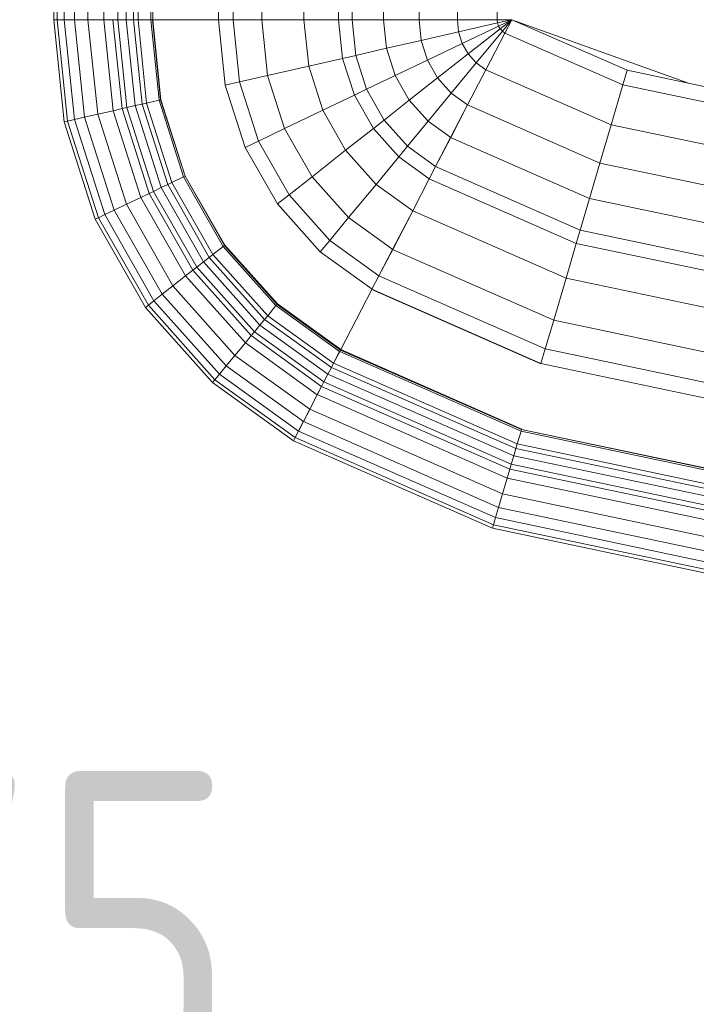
# Model space of a CAD drawing. Header units: millimetres. Extents: x -121 to 18014, y 1231 to 43166.
# Tile 11 of 49: x 7779 to 8046, y 41957 to 42347. Entities that reach past the tile are written whole.
import ezdxf

# ---------------------------------------------------------------- set-up
doc = ezdxf.new("R2010")
doc.units = ezdxf.units.MM
for name, color, linetype, lineweight in [('A-____-____-DIMS', 211, 'Continuous', 9), ('A-____-____-DIMS-50', 211, 'Continuous', 9), ('M-EQPM-____-OTLN', 50, 'Continuous', 20)]:
    doc.layers.add(name, color=color, linetype=linetype, lineweight=lineweight)
doc.styles.add('GOST Common_1', font='GOST_Common.ttf', dxfattribs={"width": 0.9, "height": 125})
doc.dimstyles.new('ADSK_Основной_2_5_мм', dxfattribs={"dimscale": 304.8, "dimtxt": 0.412449, "dimasz": 0.328084, "dimexe": 0.246063, "dimexo": 0.000807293, "dimgap": 0.049213, "dimtad": 1, "dimdec": 0, "dimlfac": 304.8, "dimdsep": 46, "dimtxsty": 'GOST Common_1', "dimblk1": 'OBLIQUE', "dimblk2": 'OBLIQUE', "dimsah": 1, "dimcen": 0.09, "dimdle": 0.246063, "dimazin": 2, "dimtfac": 1, "dimtdec": 4, "dimtix": 1, "dimtmove": 0, "dimatfit": 3, "dimfxl": 1, "dimtvp": 1, "dimtolj": 1, "dimtzin": 0, "dimlwd": 20, "dimlwe": 20, "dimarcsym": 2})

# ---------------------------------------------------------------- blocks, each defined once
blk = doc.blocks.new('Прямая форма - 83 new-608916-В_Этаж 02_Канализация')
at = {"layer": 'M-EQPM-____-OTLN', "color": 253}
for p, q in [((-299.99, -183.27), (-299.99, -229.09)), ((-298.6, -183.27), (-298.6, -229.09)), ((-295.82, -183.27), (-295.82, -229.09)), ((-291.73, -183.27), (-291.73, -229.09)), ((-286.45, -183.27), (-286.45, -229.09)), ((-280.15, -183.27), (-280.15, -229.09)), ((-274.68, -183.27), (-274.68, -229.09)), ((-271.3, -183.27), (-271.3, -229.09)), ((-268.48, -183.27), (-268.48, -229.09)), ((-266.64, -183.27), (-266.64, -229.09)), ((-261.6, -183.27), (-261.6, -229.09)), ((-260.84, -183.27), (-260.84, -229.09)), ((-234.78, -183.27), (-234.78, -229.09)), ((-229.01, -183.27), (-229.01, -229.09)), ((-217.65, -183.27), (-217.65, -229.09)), ((-201.03, -183.27), (-201.03, -229.09)), ((-187.3, -183.27), (-187.3, -229.09)), ((-182.02, -183.27), (-182.02, -229.09)), ((-169.53, -183.27), (-169.53, -229.09)), ((-155.5, -183.27), (-155.5, -229.09)), ((-140.36, -183.27), (-140.36, -229.09)), ((-124.56, -183.27), (-124.56, -229.09)), ((-298.6, -229.09), (-299.99, -229.09)), ((-299.99, -229.09), (-295.83, -269.46)), ((-299.99, -229.09), (-298.6, -229.09)), ((-299.99, -229.09), (-295.83, -269.46)), ((-295.82, -229.09), (-298.6, -229.09)), ((-298.6, -229.09), (-294.47, -269.15)), ((-298.6, -229.09), (-295.82, -229.09)), ((-298.6, -229.09), (-294.47, -269.15)), ((-291.73, -229.09), (-295.82, -229.09)), ((-295.82, -229.09), (-291.75, -268.53)), ((-295.82, -229.09), (-291.73, -229.09)), ((-295.82, -229.09), (-291.75, -268.53)), ((-286.45, -229.09), (-291.73, -229.09)), ((-291.73, -229.09), (-287.76, -267.61)), ((-291.73, -229.09), (-286.45, -229.09)), ((-291.73, -229.09), (-287.76, -267.61)), ((-280.15, -229.09), (-286.45, -229.09)), ((-286.45, -229.09), (-282.6, -266.44)), ((-286.45, -229.09), (-280.15, -229.09)), ((-286.45, -229.09), (-282.6, -266.44)), ((-276.59, -229.09), (-280.15, -229.09)), ((-280.15, -229.09), (-276.45, -265.04)), ((-280.15, -229.09), (-276.59, -229.09)), ((-280.15, -229.09), (-276.45, -265.04)), ((-274.68, -229.09), (-276.59, -229.09)), ((-276.59, -229.09), (-272.96, -264.24)), ((-276.59, -229.09), (-274.68, -229.09)), ((-276.59, -229.09), (-272.96, -264.24)), ((-271.3, -229.09), (-274.68, -229.09)), ((-274.68, -229.09), (-271.1, -263.82)), ((-274.68, -229.09), (-271.3, -229.09)), ((-274.68, -229.09), (-271.1, -263.82)), ((-268.48, -229.09), (-271.3, -229.09)), ((-271.3, -229.09), (-267.8, -263.06)), ((-271.3, -229.09), (-268.48, -229.09)), ((-271.3, -229.09), (-267.8, -263.06)), ((-266.64, -229.09), (-268.48, -229.09)), ((-268.48, -229.09), (-265.04, -262.43)), ((-268.48, -229.09), (-266.64, -229.09)), ((-268.48, -229.09), (-265.04, -262.43)), ((-261.6, -229.09), (-266.64, -229.09)), ((-266.64, -229.09), (-263.25, -262.03)), ((-266.64, -229.09), (-261.6, -229.09)), ((-266.64, -229.09), (-263.25, -262.03)), ((-261.6, -229.09), (-258.32, -260.9)), ((-261.6, -229.09), (-260.97, -229.09)), ((-261.6, -229.09), (-258.32, -260.9)), ((-260.97, -229.09), (-257.71, -260.76)), ((-260.97, -229.09), (-260.84, -229.09)), ((-260.97, -229.09), (-257.71, -260.76)), ((-234.78, -229.09), (-260.84, -229.09)), ((-260.71, -229.09), (-260.84, -229.09)), ((-257.58, -260.73), (-260.84, -229.09)), ((-260.84, -229.09), (-257.58, -260.73)), ((-234.91, -229.09), (-260.71, -229.09)), ((-234.91, -229.09), (-234.78, -229.09)), ((-229.01, -229.09), (-234.78, -229.09)), ((-234.78, -229.09), (-229.01, -229.09)), ((-234.78, -229.09), (-232.12, -254.93)), ((-232.12, -254.93), (-234.78, -229.09)), ((-217.65, -229.09), (-229.01, -229.09)), ((-229.01, -229.09), (-226.48, -253.64)), ((-229.01, -229.09), (-217.65, -229.09)), ((-229.01, -229.09), (-226.48, -253.64)), ((-201.03, -229.09), (-217.65, -229.09)), ((-217.65, -229.09), (-215.38, -251.11)), ((-217.65, -229.09), (-201.03, -229.09)), ((-217.65, -229.09), (-215.38, -251.11)), ((-187.3, -229.09), (-201.03, -229.09)), ((-201.03, -229.09), (-199.15, -247.41)), ((-201.03, -229.09), (-187.3, -229.09)), ((-201.03, -229.09), (-199.15, -247.41)), ((-182.02, -229.09), (-187.3, -229.09)), ((-187.3, -229.09), (-185.73, -244.35)), ((-187.3, -229.09), (-182.02, -229.09)), ((-187.3, -229.09), (-185.73, -244.35)), ((-169.53, -229.09), (-182.02, -229.09)), ((-182.02, -229.09), (-180.56, -243.17)), ((-182.02, -229.09), (-169.53, -229.09)), ((-182.02, -229.09), (-180.56, -243.17)), ((-155.5, -229.09), (-169.53, -229.09)), ((-169.53, -229.09), (-168.36, -240.39)), ((-169.53, -229.09), (-155.5, -229.09)), ((-169.53, -229.09), (-168.36, -240.39)), ((-140.36, -229.09), (-155.5, -229.09)), ((-155.5, -229.09), (-154.66, -237.26)), ((-155.5, -229.09), (-140.36, -229.09)), ((-155.5, -229.09), (-154.66, -237.26)), ((-124.56, -229.09), (-140.36, -229.09)), ((-140.36, -229.09), (-139.86, -233.89)), ((-140.36, -229.09), (-124.56, -229.09)), ((-140.36, -229.09), (-139.86, -233.89)), ((-118.83, -229.09), (-124.56, -229.09)), ((-118.83, -229.09), (-124.56, -229.09)), ((-124.56, -229.09), (-124.43, -230.37)), ((-124.56, -229.09), (-124.43, -230.37)), ((-118.83, -229.09), (-124.43, -230.37)), ((-118.83, -229.09), (-124.43, -230.37)), ((-118.83, -229.09), (-124.04, -231.59)), ((-118.83, -229.09), (-124.04, -231.59)), ((-118.83, -229.09), (-123.41, -232.69)), ((-118.83, -229.09), (-123.41, -232.69)), ((-118.83, -229.09), (-122.57, -233.63)), ((-118.83, -229.09), (-122.57, -233.63)), ((-121.57, -234.34), (-118.85, -229.09)), ((-118.83, -229.09), (-121.56, -234.36)), ((-118.83, -229.07), (-73.23, -249.09)), ((-49.02, -254.19), (-118.83, -229.09)), ((-139.86, -233.89), (-124.43, -230.37)), ((-139.86, -233.89), (-124.43, -230.37)), ((-138.4, -238.46), (-124.04, -231.59)), ((-138.4, -238.46), (-124.04, -231.59)), ((-136.04, -242.61), (-123.41, -232.69)), ((-136.04, -242.61), (-123.41, -232.69)), ((-124.43, -230.37), (-124.04, -231.59)), ((-124.43, -230.37), (-124.04, -231.59)), ((-124.04, -231.59), (-123.41, -232.69)), ((-124.04, -231.59), (-123.41, -232.69)), ((-123.41, -232.69), (-122.57, -233.63)), ((-123.41, -232.69), (-122.57, -233.63)), ((-168.36, -240.39), (-154.66, -237.26)), ((-168.36, -240.39), (-154.66, -237.26)), ((-154.66, -237.26), (-139.86, -233.89)), ((-154.66, -237.26), (-139.86, -233.89)), ((-154.66, -237.26), (-152.17, -245.06)), ((-154.66, -237.26), (-152.17, -245.06)), ((-139.86, -233.89), (-138.4, -238.46)), ((-139.86, -233.89), (-138.4, -238.46)), ((-132.89, -246.14), (-122.57, -233.63)), ((-132.89, -246.14), (-122.57, -233.63)), ((-129.1, -248.85), (-121.57, -234.34)), ((-129.09, -248.88), (-121.56, -234.36)), ((-122.57, -233.63), (-121.56, -234.36)), ((-122.57, -233.63), (-121.56, -234.36)), ((-121.57, -234.34), (-74.91, -254.82)), ((-121.57, -234.34), (-74.91, -254.82)), ((-180.56, -243.17), (-168.36, -240.39)), ((-180.56, -243.17), (-168.36, -240.39)), ((-168.36, -240.39), (-164.92, -251.17)), ((-168.36, -240.39), (-164.92, -251.17)), ((-152.17, -245.06), (-138.4, -238.46)), ((-152.17, -245.06), (-138.4, -238.46)), ((-138.4, -238.46), (-136.04, -242.61)), ((-138.4, -238.46), (-136.04, -242.61)), ((-199.15, -247.41), (-185.73, -244.35)), ((-199.15, -247.41), (-185.73, -244.35)), ((-185.73, -244.35), (-180.56, -243.17)), ((-185.73, -244.35), (-180.56, -243.17)), ((-185.73, -244.35), (-181.08, -258.9)), ((-185.73, -244.35), (-181.08, -258.9)), ((-180.56, -243.17), (-176.28, -256.6)), ((-180.56, -243.17), (-176.28, -256.6)), ((-164.92, -251.17), (-152.17, -245.06)), ((-164.92, -251.17), (-152.17, -245.06)), ((-152.17, -245.06), (-148.15, -252.12)), ((-152.17, -245.06), (-148.15, -252.12)), ((-148.15, -252.12), (-136.04, -242.61)), ((-148.15, -252.12), (-136.04, -242.61)), ((-136.04, -242.61), (-132.89, -246.14)), ((-136.04, -242.61), (-132.89, -246.14)), ((-215.38, -251.11), (-199.15, -247.41)), ((-215.38, -251.11), (-199.15, -247.41)), ((-199.15, -247.41), (-193.57, -264.88)), ((-199.15, -247.41), (-193.57, -264.88)), ((-142.78, -258.12), (-132.89, -246.14)), ((-142.78, -258.12), (-132.89, -246.14)), ((-136.32, -262.77), (-129.1, -248.85)), ((-136.31, -262.79), (-129.09, -248.88)), ((-132.89, -246.14), (-129.09, -248.88)), ((-132.89, -246.14), (-129.09, -248.88)), ((-129.1, -248.85), (-79.55, -270.61)), ((-129.1, -248.85), (-79.55, -270.61)), ((-74.91, -254.82), (-73.23, -249.09)), ((-74.91, -254.82), (-73.23, -249.09)), ((-73.23, -249.09), (-24.73, -259.3)), ((-226.48, -253.64), (-215.38, -251.11)), ((-226.48, -253.64), (-215.38, -251.11)), ((-215.38, -251.11), (-208.67, -272.12)), ((-215.38, -251.11), (-208.67, -272.12)), ((-176.28, -256.6), (-164.92, -251.17)), ((-176.28, -256.6), (-164.92, -251.17)), ((-164.92, -251.17), (-159.36, -260.93)), ((-164.92, -251.17), (-159.36, -260.93)), ((-159.36, -260.93), (-148.15, -252.12)), ((-159.36, -260.93), (-148.15, -252.12)), ((-148.15, -252.12), (-142.78, -258.12)), ((-148.15, -252.12), (-142.78, -258.12)), ((-232.12, -254.93), (-226.48, -253.64)), ((-232.12, -254.93), (-226.48, -253.64)), ((-232.12, -254.93), (-224.25, -279.58)), ((-224.25, -279.58), (-232.12, -254.93)), ((-226.48, -253.64), (-219, -277.06)), ((-226.48, -253.64), (-219, -277.06)), ((-181.08, -258.9), (-176.28, -256.6)), ((-181.08, -258.9), (-176.28, -256.6)), ((-176.28, -256.6), (-169.35, -268.77)), ((-176.28, -256.6), (-169.35, -268.77)), ((-79.55, -270.61), (-74.91, -254.82)), ((-79.55, -270.61), (-74.91, -254.82)), ((-74.91, -254.82), (-25.3, -265.27)), ((-74.91, -254.82), (-25.3, -265.27)), ((-258.32, -260.9), (-257.71, -260.76)), ((-258.32, -260.9), (-257.71, -260.76)), ((-257.71, -260.76), (-257.58, -260.73)), ((-257.71, -260.76), (-257.58, -260.73)), ((-257.71, -260.76), (-248.06, -290.98)), ((-257.71, -260.76), (-248.06, -290.98)), ((-247.94, -290.92), (-257.58, -260.73)), ((-257.58, -260.73), (-247.94, -290.92)), ((-193.57, -264.88), (-181.08, -258.9)), ((-193.57, -264.88), (-181.08, -258.9)), ((-181.08, -258.9), (-173.57, -272.09)), ((-181.08, -258.9), (-173.57, -272.09)), ((-151.94, -269.23), (-142.78, -258.12)), ((-151.94, -269.23), (-142.78, -258.12)), ((-142.78, -258.12), (-136.31, -262.79)), ((-142.78, -258.12), (-136.31, -262.79)), ((-276.45, -265.04), (-272.96, -264.24)), ((-276.45, -265.04), (-272.96, -264.24)), ((-272.96, -264.24), (-271.1, -263.82)), ((-272.96, -264.24), (-271.1, -263.82)), ((-272.96, -264.24), (-262.26, -297.78)), ((-272.96, -264.24), (-262.26, -297.78)), ((-271.1, -263.82), (-267.8, -263.06)), ((-271.1, -263.82), (-267.8, -263.06)), ((-271.1, -263.82), (-260.52, -296.94)), ((-271.1, -263.82), (-260.52, -296.94)), ((-267.8, -263.06), (-265.04, -262.43)), ((-267.8, -263.06), (-265.04, -262.43)), ((-267.8, -263.06), (-257.45, -295.47)), ((-267.8, -263.06), (-257.45, -295.47)), ((-265.04, -262.43), (-263.25, -262.03)), ((-265.04, -262.43), (-263.25, -262.03)), ((-265.04, -262.43), (-254.88, -294.24)), ((-265.04, -262.43), (-254.88, -294.24)), ((-263.25, -262.03), (-258.32, -260.9)), ((-263.25, -262.03), (-258.32, -260.9)), ((-263.25, -262.03), (-253.22, -293.45)), ((-263.25, -262.03), (-253.22, -293.45)), ((-258.32, -260.9), (-248.63, -291.25)), ((-258.32, -260.9), (-248.63, -291.25)), ((-169.35, -268.77), (-159.36, -260.93)), ((-169.35, -268.77), (-159.36, -260.93)), ((-159.36, -260.93), (-151.94, -269.23)), ((-159.36, -260.93), (-151.94, -269.23)), ((-143.01, -275.66), (-136.32, -262.77)), ((-143, -275.69), (-136.31, -262.79)), ((-136.32, -262.77), (-84, -285.74)), ((-136.32, -262.77), (-84, -285.74)), ((-294.47, -269.15), (-291.75, -268.53)), ((-294.47, -269.15), (-291.75, -268.53)), ((-291.75, -268.53), (-287.76, -267.61)), ((-291.75, -268.53), (-287.76, -267.61)), ((-291.75, -268.53), (-279.74, -306.15)), ((-291.75, -268.53), (-279.74, -306.15)), ((-287.76, -267.61), (-282.6, -266.44)), ((-287.76, -267.61), (-282.6, -266.44)), ((-287.76, -267.61), (-276.02, -304.37)), ((-287.76, -267.61), (-276.02, -304.37)), ((-282.6, -266.44), (-276.45, -265.04)), ((-282.6, -266.44), (-276.45, -265.04)), ((-282.6, -266.44), (-271.23, -302.07)), ((-282.6, -266.44), (-271.23, -302.07)), ((-276.45, -265.04), (-265.5, -299.33)), ((-276.45, -265.04), (-265.5, -299.33)), ((-208.67, -272.12), (-193.57, -264.88)), ((-208.67, -272.12), (-193.57, -264.88)), ((-193.57, -264.88), (-184.55, -280.71)), ((-193.57, -264.88), (-184.55, -280.71)), ((-295.83, -269.46), (-294.47, -269.15)), ((-295.83, -269.46), (-294.47, -269.15)), ((-295.83, -269.46), (-283.54, -307.97)), ((-295.83, -269.46), (-283.54, -307.97)), ((-294.47, -269.15), (-282.27, -307.36)), ((-294.47, -269.15), (-282.27, -307.36)), ((-219, -277.06), (-208.67, -272.12)), ((-219, -277.06), (-208.67, -272.12)), ((-208.67, -272.12), (-197.84, -291.15)), ((-208.67, -272.12), (-197.84, -291.15)), ((-184.55, -280.71), (-173.57, -272.09)), ((-184.55, -280.71), (-173.57, -272.09)), ((-173.57, -272.09), (-169.35, -268.77)), ((-173.57, -272.09), (-169.35, -268.77)), ((-173.57, -272.09), (-163.55, -283.3)), ((-173.57, -272.09), (-163.55, -283.3)), ((-169.35, -268.77), (-160.1, -279.12)), ((-169.35, -268.77), (-160.1, -279.12)), ((-160.1, -279.12), (-151.94, -269.23)), ((-160.1, -279.12), (-151.94, -269.23)), ((-151.94, -269.23), (-143, -275.69)), ((-151.94, -269.23), (-143, -275.69)), ((-84, -285.74), (-79.55, -270.61)), ((-84, -285.74), (-79.55, -270.61)), ((-79.55, -270.61), (-26.87, -281.7)), ((-79.55, -270.61), (-26.87, -281.7)), ((-148.97, -287.14), (-143.01, -275.66)), ((-148.95, -287.16), (-143, -275.69)), ((-143.01, -275.66), (-88.12, -299.76)), ((-143.01, -275.66), (-88.12, -299.76)), ((-224.25, -279.58), (-219, -277.06)), ((-224.25, -279.58), (-219, -277.06)), ((-224.25, -279.58), (-211.54, -301.9)), ((-211.54, -301.9), (-224.25, -279.58)), ((-219, -277.06), (-206.92, -298.28)), ((-219, -277.06), (-206.92, -298.28)), ((-163.55, -283.3), (-160.1, -279.12)), ((-163.55, -283.3), (-160.1, -279.12)), ((-160.1, -279.12), (-148.95, -287.16)), ((-160.1, -279.12), (-148.95, -287.16)), ((-197.84, -291.15), (-184.55, -280.71)), ((-197.84, -291.15), (-184.55, -280.71)), ((-184.55, -280.71), (-172.52, -294.17)), ((-184.55, -280.71), (-172.52, -294.17)), ((-172.52, -294.17), (-163.55, -283.3)), ((-172.52, -294.17), (-163.55, -283.3)), ((-163.55, -283.3), (-151.47, -292.02)), ((-163.55, -283.3), (-151.47, -292.02)), ((-151.49, -291.99), (-148.97, -287.14)), ((-151.47, -292.02), (-148.95, -287.16)), ((-148.97, -287.14), (-91.79, -312.24)), ((-148.97, -287.14), (-91.79, -312.24)), ((-88.12, -299.76), (-84, -285.74)), ((-88.12, -299.76), (-84, -285.74)), ((-84, -285.74), (-28.37, -297.46)), ((-84, -285.74), (-28.37, -297.46)), ((-253.22, -293.45), (-248.63, -291.25)), ((-253.22, -293.45), (-248.63, -291.25)), ((-248.63, -291.25), (-248.06, -290.98)), ((-248.63, -291.25), (-248.06, -290.98)), ((-248.63, -291.25), (-232.98, -318.74)), ((-248.63, -291.25), (-232.98, -318.74)), ((-248.06, -290.98), (-247.94, -290.92)), ((-248.06, -290.98), (-247.94, -290.92)), ((-248.06, -290.98), (-232.48, -318.35)), ((-248.06, -290.98), (-232.48, -318.35)), ((-247.94, -290.92), (-232.37, -318.27)), ((-247.94, -290.92), (-232.37, -318.27)), ((-206.92, -298.28), (-197.84, -291.15)), ((-206.92, -298.28), (-197.84, -291.15)), ((-197.84, -291.15), (-183.37, -307.32)), ((-197.84, -291.15), (-183.37, -307.32)), ((-260.52, -296.94), (-257.45, -295.47)), ((-260.52, -296.94), (-257.45, -295.47)), ((-257.45, -295.47), (-254.88, -294.24)), ((-257.45, -295.47), (-254.88, -294.24)), ((-257.45, -295.47), (-240.73, -324.84)), ((-257.45, -295.47), (-240.73, -324.84)), ((-254.88, -294.24), (-253.22, -293.45)), ((-254.88, -294.24), (-253.22, -293.45)), ((-254.88, -294.24), (-238.47, -323.06)), ((-254.88, -294.24), (-238.47, -323.06)), ((-253.22, -293.45), (-237.01, -321.91)), ((-253.22, -293.45), (-237.01, -321.91)), ((-183.37, -307.32), (-172.52, -294.17)), ((-183.37, -307.32), (-172.52, -294.17)), ((-172.52, -294.17), (-158.02, -304.64)), ((-172.52, -294.17), (-158.02, -304.64)), ((-158.03, -304.61), (-151.49, -291.99)), ((-158.02, -304.64), (-151.47, -292.02)), ((-151.49, -291.99), (-93.35, -317.52)), ((-151.49, -291.99), (-93.35, -317.52)), ((-271.23, -302.07), (-265.5, -299.33)), ((-271.23, -302.07), (-265.5, -299.33)), ((-265.5, -299.33), (-262.26, -297.78)), ((-265.5, -299.33), (-262.26, -297.78)), ((-265.5, -299.33), (-247.81, -330.39)), ((-265.5, -299.33), (-247.81, -330.39)), ((-262.26, -297.78), (-260.52, -296.94)), ((-262.26, -297.78), (-260.52, -296.94)), ((-262.26, -297.78), (-244.96, -328.16)), ((-262.26, -297.78), (-244.96, -328.16)), ((-260.52, -296.94), (-243.43, -326.96)), ((-260.52, -296.94), (-243.43, -326.96)), ((-211.54, -301.9), (-206.92, -298.28)), ((-211.54, -301.9), (-206.92, -298.28)), ((-206.92, -298.28), (-190.79, -316.32)), ((-206.92, -298.28), (-190.79, -316.32)), ((-91.79, -312.24), (-88.12, -299.76)), ((-91.79, -312.24), (-88.12, -299.76)), ((-88.12, -299.76), (-29.77, -312.05)), ((-88.12, -299.76), (-29.77, -312.05)), ((-276.02, -304.37), (-271.23, -302.07)), ((-276.02, -304.37), (-271.23, -302.07)), ((-271.23, -302.07), (-252.85, -334.35)), ((-271.23, -302.07), (-252.85, -334.35)), ((-211.54, -301.9), (-194.56, -320.89)), ((-194.56, -320.89), (-211.54, -301.9)), ((-283.54, -307.97), (-282.27, -307.36)), ((-283.54, -307.97), (-282.27, -307.36)), ((-282.27, -307.36), (-279.74, -306.15)), ((-282.27, -307.36), (-279.74, -306.15)), ((-282.27, -307.36), (-262.56, -341.98)), ((-282.27, -307.36), (-262.56, -341.98)), ((-279.74, -306.15), (-276.02, -304.37)), ((-279.74, -306.15), (-276.02, -304.37)), ((-279.74, -306.15), (-260.34, -340.23)), ((-279.74, -306.15), (-260.34, -340.23)), ((-276.02, -304.37), (-257.07, -337.66)), ((-276.02, -304.37), (-257.07, -337.66)), ((-190.79, -316.32), (-183.37, -307.32)), ((-190.79, -316.32), (-183.37, -307.32)), ((-183.37, -307.32), (-165.94, -319.91)), ((-183.37, -307.32), (-165.94, -319.91)), ((-165.95, -319.88), (-158.03, -304.61)), ((-165.94, -319.91), (-158.02, -304.64)), ((-158.03, -304.61), (-97.38, -331.24)), ((-158.03, -304.61), (-97.38, -331.24)), ((-283.54, -307.97), (-263.67, -342.85)), ((-283.54, -307.97), (-263.67, -342.85)), ((-93.35, -317.52), (-91.79, -312.24)), ((-93.35, -317.52), (-91.79, -312.24)), ((-91.79, -312.24), (-31, -325.04)), ((-91.79, -312.24), (-31, -325.04)), ((-237.01, -321.91), (-232.98, -318.74)), ((-237.01, -321.91), (-232.98, -318.74)), ((-232.98, -318.74), (-232.48, -318.35)), ((-232.98, -318.74), (-232.48, -318.35)), ((-232.98, -318.74), (-212.08, -342.12)), ((-232.98, -318.74), (-212.08, -342.12)), ((-232.48, -318.35), (-232.37, -318.27)), ((-232.48, -318.35), (-232.37, -318.27)), ((-232.48, -318.35), (-211.67, -341.62)), ((-232.48, -318.35), (-211.67, -341.62)), ((-232.27, -318.19), (-232.37, -318.27)), ((-232.37, -318.27), (-232.27, -318.19)), ((-232.37, -318.27), (-211.59, -341.52)), ((-232.37, -318.27), (-211.59, -341.52)), ((-211.5, -341.42), (-232.27, -318.19)), ((-232.27, -318.19), (-211.5, -341.42)), ((-194.56, -320.89), (-190.79, -316.32)), ((-194.56, -320.89), (-190.79, -316.32)), ((-190.79, -316.32), (-171.36, -330.35)), ((-190.79, -316.32), (-171.36, -330.35)), ((-97.38, -331.24), (-93.35, -317.52)), ((-97.38, -331.24), (-93.35, -317.52)), ((-93.35, -317.52), (-31.53, -330.54)), ((-93.35, -317.52), (-31.53, -330.54)), ((-240.73, -324.84), (-238.47, -323.06)), ((-240.73, -324.84), (-238.47, -323.06)), ((-238.47, -323.06), (-237.01, -321.91)), ((-238.47, -323.06), (-237.01, -321.91)), ((-238.47, -323.06), (-216.57, -347.56)), ((-238.47, -323.06), (-216.57, -347.56)), ((-237.01, -321.91), (-215.37, -346.11)), ((-237.01, -321.91), (-215.37, -346.11)), ((-194.56, -320.89), (-174.11, -335.65)), ((-194.56, -320.89), (-174.11, -335.65)), ((-171.37, -330.33), (-165.95, -319.88)), ((-171.36, -330.35), (-165.94, -319.91)), ((-165.95, -319.88), (-102.26, -347.85)), ((-165.95, -319.88), (-102.26, -347.85)), ((-244.96, -328.16), (-243.43, -326.96)), ((-244.96, -328.16), (-243.43, -326.96)), ((-243.43, -326.96), (-240.73, -324.84)), ((-243.43, -326.96), (-240.73, -324.84)), ((-243.43, -326.96), (-220.62, -352.47)), ((-243.43, -326.96), (-220.62, -352.47)), ((-240.73, -324.84), (-218.42, -349.8)), ((-240.73, -324.84), (-218.42, -349.8)), ((-252.85, -334.35), (-247.81, -330.39)), ((-252.85, -334.35), (-247.81, -330.39)), ((-247.81, -330.39), (-244.96, -328.16)), ((-247.81, -330.39), (-244.96, -328.16)), ((-247.81, -330.39), (-224.2, -356.81)), ((-247.81, -330.39), (-224.2, -356.81)), ((-244.96, -328.16), (-221.87, -353.98)), ((-244.96, -328.16), (-221.87, -353.98)), ((-174.12, -335.63), (-171.37, -330.33)), ((-171.37, -330.33), (-105.6, -359.2)), ((-171.37, -330.33), (-105.6, -359.2)), ((-257.07, -337.66), (-252.85, -334.35)), ((-257.07, -337.66), (-252.85, -334.35)), ((-252.85, -334.35), (-228.31, -361.79)), ((-252.85, -334.35), (-228.31, -361.79)), ((-102.26, -347.85), (-97.38, -331.24)), ((-102.26, -347.85), (-97.38, -331.24)), ((-97.38, -331.24), (-32.89, -344.83)), ((-97.38, -331.24), (-32.89, -344.83)), ((-260.34, -340.23), (-257.07, -337.66)), ((-260.34, -340.23), (-257.07, -337.66)), ((-257.07, -337.66), (-231.76, -365.97)), ((-257.07, -337.66), (-231.76, -365.97)), ((-186.5, -359.48), (-174.19, -335.75)), ((-174.17, -335.77), (-186.47, -359.48)), ((-174.19, -335.75), (-174.12, -335.63)), ((-107.33, -365.1), (-174.19, -335.75)), ((-174.19, -335.75), (-107.33, -365.1)), ((-174.17, -335.77), (-174.11, -335.65)), ((-174.12, -335.63), (-107.3, -364.97)), ((-174.12, -335.63), (-107.3, -364.97)), ((-263.67, -342.85), (-262.56, -341.98)), ((-263.67, -342.85), (-262.56, -341.98)), ((-262.56, -341.98), (-260.34, -340.23)), ((-262.56, -341.98), (-260.34, -340.23)), ((-262.56, -341.98), (-236.25, -371.41)), ((-262.56, -341.98), (-236.25, -371.41)), ((-260.34, -340.23), (-234.43, -369.21)), ((-260.34, -340.23), (-234.43, -369.21)), ((-215.37, -346.11), (-212.08, -342.12)), ((-215.37, -346.11), (-212.08, -342.12)), ((-212.08, -342.12), (-211.67, -341.62)), ((-212.08, -342.12), (-211.67, -341.62)), ((-212.08, -342.12), (-186.91, -360.29)), ((-212.08, -342.12), (-186.91, -360.29)), ((-211.67, -341.62), (-211.59, -341.52)), ((-211.67, -341.62), (-211.59, -341.52)), ((-211.67, -341.62), (-186.62, -359.7)), ((-211.67, -341.62), (-186.62, -359.7)), ((-211.59, -341.52), (-211.5, -341.42)), ((-211.59, -341.52), (-211.5, -341.42)), ((-211.59, -341.52), (-186.56, -359.58)), ((-211.59, -341.52), (-186.56, -359.58)), ((-211.5, -341.42), (-186.47, -359.48)), ((-211.5, -341.42), (-186.47, -359.48)), ((-263.67, -342.85), (-237.16, -372.51)), ((-263.67, -342.85), (-237.16, -372.51)), ((-216.57, -347.56), (-215.37, -346.11)), ((-216.57, -347.56), (-215.37, -346.11)), ((-215.37, -346.11), (-189.31, -364.92)), ((-215.37, -346.11), (-189.31, -364.92)), ((-220.62, -352.47), (-218.42, -349.8)), ((-220.62, -352.47), (-218.42, -349.8)), ((-218.42, -349.8), (-216.57, -347.56)), ((-218.42, -349.8), (-216.57, -347.56)), ((-218.42, -349.8), (-191.53, -369.2)), ((-218.42, -349.8), (-191.53, -369.2)), ((-216.57, -347.56), (-190.19, -366.61)), ((-216.57, -347.56), (-190.19, -366.61)), ((-105.6, -359.2), (-102.26, -347.85)), ((-105.6, -359.2), (-102.26, -347.85)), ((-102.26, -347.85), (-34.54, -362.11)), ((-102.26, -347.85), (-34.54, -362.11)), ((-224.2, -356.81), (-221.87, -353.98)), ((-224.2, -356.81), (-221.87, -353.98)), ((-221.87, -353.98), (-220.62, -352.47)), ((-221.87, -353.98), (-220.62, -352.47)), ((-221.87, -353.98), (-194.04, -374.07)), ((-221.87, -353.98), (-194.04, -374.07)), ((-220.62, -352.47), (-193.14, -372.31)), ((-220.62, -352.47), (-193.14, -372.31)), ((-228.31, -361.79), (-224.2, -356.81)), ((-228.31, -361.79), (-224.2, -356.81)), ((-224.2, -356.81), (-195.76, -377.34)), ((-224.2, -356.81), (-195.76, -377.34)), ((-231.76, -365.97), (-228.31, -361.79)), ((-231.76, -365.97), (-228.31, -361.79)), ((-228.31, -361.79), (-198.76, -383.13)), ((-228.31, -361.79), (-198.76, -383.13)), ((-189.31, -364.91), (-186.91, -360.27)), ((-189.3, -364.93), (-186.9, -360.3)), ((-186.91, -360.27), (-186.62, -359.72)), ((-186.9, -360.3), (-186.6, -359.72)), ((-186.9, -360.28), (-115.17, -391.77)), ((-186.9, -360.28), (-115.17, -391.77)), ((-186.62, -359.72), (-186.56, -359.6)), ((-186.6, -359.72), (-186.54, -359.6)), ((-186.6, -359.73), (-115, -391.17)), ((-186.6, -359.73), (-115, -391.17)), ((-186.56, -359.6), (-186.5, -359.48)), ((-186.54, -359.6), (-186.47, -359.48)), ((-186.54, -359.61), (-114.96, -391.04)), ((-186.54, -359.61), (-114.96, -391.04)), ((-114.92, -390.91), (-186.5, -359.48)), ((-186.5, -359.48), (-114.92, -390.91)), ((-107.3, -364.97), (-105.6, -359.2)), ((-107.3, -364.97), (-105.6, -359.2)), ((-105.6, -359.2), (-35.67, -373.93)), ((-105.6, -359.2), (-35.67, -373.93)), ((-190.19, -366.59), (-189.31, -364.91)), ((-190.17, -366.62), (-189.3, -364.93)), ((-189.3, -364.91), (-116.66, -396.81)), ((-189.3, -364.91), (-116.66, -396.81)), ((-107.33, -365.1), (-107.3, -364.97)), ((-107.33, -365.1), (-107.3, -364.97)), ((-107.3, -364.97), (-36.24, -379.93)), ((-36.24, -379.93), (-107.3, -364.97)), ((-236.25, -371.41), (-234.43, -369.21)), ((-236.25, -371.41), (-234.43, -369.21)), ((-234.43, -369.21), (-231.76, -365.97)), ((-234.43, -369.21), (-231.76, -365.97)), ((-234.43, -369.21), (-203.22, -391.74)), ((-234.43, -369.21), (-203.22, -391.74)), ((-231.76, -365.97), (-201.27, -387.98)), ((-231.76, -365.97), (-201.27, -387.98)), ((-193.14, -372.29), (-191.53, -369.19)), ((-193.13, -372.32), (-191.52, -369.21)), ((-191.53, -369.19), (-190.19, -366.59)), ((-191.52, -369.21), (-190.17, -366.62)), ((-191.52, -369.2), (-118.02, -401.46)), ((-191.52, -369.2), (-118.02, -401.46)), ((-190.17, -366.6), (-117.19, -398.64)), ((-190.17, -366.6), (-117.19, -398.64)), ((-237.16, -372.51), (-236.25, -371.41)), ((-237.16, -372.51), (-236.25, -371.41)), ((-237.16, -372.51), (-205.2, -395.58)), ((-237.16, -372.51), (-205.2, -395.58)), ((-236.25, -371.41), (-204.55, -394.29)), ((-236.25, -371.41), (-204.55, -394.29)), ((-194.06, -374.05), (-193.14, -372.29)), ((-194.04, -374.07), (-193.13, -372.32)), ((-193.13, -372.3), (-119.02, -404.84)), ((-193.13, -372.3), (-119.02, -404.84)), ((-198.76, -383.11), (-195.77, -377.35)), ((-198.73, -383.11), (-195.74, -377.35)), ((-195.76, -377.33), (-194.06, -374.05)), ((-195.74, -377.33), (-120.62, -410.31)), ((-195.74, -377.33), (-120.62, -410.31)), ((-195.73, -377.33), (-194.04, -374.07)), ((-194.04, -374.05), (-119.58, -406.75)), ((-194.04, -374.05), (-119.58, -406.75)), ((-201.27, -387.96), (-198.77, -383.14)), ((-201.25, -387.96), (-198.75, -383.14)), ((-198.75, -383.12), (-122.48, -416.6)), ((-198.75, -383.12), (-122.48, -416.6)), ((-203.22, -391.72), (-201.29, -387.99)), ((-203.2, -391.72), (-201.26, -387.99)), ((-201.26, -387.97), (-124.03, -421.88)), ((-201.26, -387.97), (-124.03, -421.88)), ((-204.55, -394.28), (-203.24, -391.75)), ((-204.53, -394.28), (-203.21, -391.75)), ((-203.21, -391.73), (-125.23, -425.96)), ((-203.21, -391.73), (-125.23, -425.96)), ((-116.66, -396.81), (-115.17, -391.77)), ((-116.66, -396.81), (-115.17, -391.77)), ((-115.17, -391.77), (-115, -391.17)), ((-115.17, -391.77), (-115, -391.17)), ((-115.17, -391.77), (-38.9, -407.83)), ((-115.17, -391.77), (-38.9, -407.83)), ((-115, -391.17), (-114.96, -391.04)), ((-115, -391.17), (-114.96, -391.04)), ((-115, -391.17), (-38.84, -407.21)), ((-115, -391.17), (-38.84, -407.21)), ((-114.92, -390.91), (-114.96, -391.04)), ((-114.96, -391.04), (-114.92, -390.91)), ((-38.83, -407.07), (-114.96, -391.04)), ((-114.96, -391.04), (-38.83, -407.07)), ((-205.21, -395.56), (-126.45, -430.14)), ((-205.21, -395.56), (-126.45, -430.14)), ((-205.2, -395.58), (-204.54, -394.3)), ((-204.54, -394.29), (-126.04, -428.75)), ((-204.54, -394.29), (-126.04, -428.75)), ((-117.19, -398.64), (-116.66, -396.81)), ((-117.19, -398.64), (-116.66, -396.81)), ((-116.66, -396.81), (-39.4, -413.08)), ((-116.66, -396.81), (-39.4, -413.08)), ((-118.02, -401.46), (-117.19, -398.64)), ((-118.02, -401.46), (-117.19, -398.64)), ((-117.19, -398.64), (-39.58, -414.98)), ((-117.19, -398.64), (-39.58, -414.98)), ((-119.58, -406.75), (-119.02, -404.84)), ((-119.58, -406.75), (-119.02, -404.84)), ((-119.02, -404.84), (-118.02, -401.46)), ((-119.02, -404.84), (-118.02, -401.46)), ((-119.02, -404.84), (-40.2, -421.44)), ((-119.02, -404.84), (-40.2, -421.44)), ((-118.02, -401.46), (-39.86, -417.92)), ((-118.02, -401.46), (-39.86, -417.92)), ((-120.62, -410.31), (-119.58, -406.75)), ((-120.62, -410.31), (-119.58, -406.75)), ((-119.58, -406.75), (-40.39, -423.42)), ((-119.58, -406.75), (-40.39, -423.42)), ((-122.48, -416.6), (-120.62, -410.31)), ((-122.48, -416.6), (-120.62, -410.31)), ((-120.62, -410.31), (-40.74, -427.13)), ((-120.62, -410.31), (-40.74, -427.13)), ((-124.03, -421.88), (-122.48, -416.6)), ((-124.03, -421.88), (-122.48, -416.6)), ((-122.48, -416.6), (-41.37, -433.69)), ((-122.48, -416.6), (-41.37, -433.69)), ((-125.23, -425.96), (-124.03, -421.88)), ((-125.23, -425.96), (-124.03, -421.88)), ((-124.03, -421.88), (-41.89, -439.17)), ((-124.03, -421.88), (-41.89, -439.17)), ((-126.04, -428.75), (-125.23, -425.96)), ((-126.04, -428.75), (-125.23, -425.96)), ((-125.23, -425.96), (-42.3, -443.43)), ((-125.23, -425.96), (-42.3, -443.43)), ((-126.45, -430.14), (-126.04, -428.75)), ((-126.45, -430.14), (-126.04, -428.75)), ((-126.45, -430.14), (-42.71, -447.77)), ((-126.45, -430.14), (-42.71, -447.77)), ((-126.04, -428.75), (-42.57, -446.33)), ((-126.04, -428.75), (-42.57, -446.33))]:
    blk.add_line(p, q, dxfattribs=at)
blk = doc.blocks.new('Прямая форма - FU - 054-609508-В_Этаж 02_Канализация')
blk.add_blockref('Прямая форма - 83 new-608916-В_Этаж 02_Канализация', (0, 0))
blk = doc.blocks.new('83 new_ifc_RVT-1-В_Этаж 02_Канализация')
at = {"layer": 'M-EQPM-____-OTLN', "color": 253, "lineweight": 20}
blk.add_blockref('Прямая форма - FU - 054-609508-В_Этаж 02_Канализация', (21787.83, 42575.83), dxfattribs=at)
blk = doc.blocks.new('DIMBLOCK1-В_Этаж 02_Канализация')
at = {"layer": 'A-____-____-DIMS-50', "lineweight": 20}
for p, q in [((8089.41, 41871.39), (8089.41, 42309.74)), ((7414.41, 41871.39), (7414.41, 41946.39)), ((7339.41, 41871.39), (8164.41, 41871.39)), ((7414.41, 41871.39), (7414.41, 41867.1)), ((8089.41, 41871.39), (8089.41, 41796.39))]:
    blk.add_line(p, q, dxfattribs=at)
at = {"layer": 'A-____-____-DIMS-50', "lineweight": 40}
for p, q in [((7414.41, 41871.39), (7464.41, 41921.39)), ((8089.41, 41871.39), (8139.41, 41921.39)), ((7414.41, 41871.39), (7364.41, 41821.39)), ((8089.41, 41871.39), (8039.41, 41821.39))]:
    blk.add_line(p, q, dxfattribs=at)
at = {"layer": 'A-____-____-DIMS-50', "color": 0, "lineweight": 20, "insert": (7633.66, 42049.75), "char_height": 125, "width": 283.8162, "attachment_point": 1, "line_spacing_factor": 1.022761, "style": 'GOST Common_1'}
blk.add_mtext('675', dxfattribs=at)
blk = doc.blocks.new('_Oblique')
at = {"color": 0, "linetype": 'ByBlock', "lineweight": -2}
blk.add_line((-0.5, -0.5), (0.5, 0.5), dxfattribs=at)

msp = doc.modelspace()

# ---------------------------------------------------------------- block references
at = {"lineweight": 9}
msp.add_blockref('83 new_ifc_RVT-1-В_Этаж 02_Канализация', (-13695.8693, 0), dxfattribs=at)

# ---------------------------------------------------------------- dimensions: what is measured, and where the dimension line sits
at = {"layer": 'A-____-____-DIMS', "lineweight": 20}
dim = msp.add_linear_dim(base=(8089.4141, 41871.3915), p1=(7414.4141, 41942.1021), p2=(8089.4141, 42384.744), dimstyle='ADSK_Основной_2_5_мм', override={"dimpost": '<>', "dimfxl": 807.190683}, dxfattribs=at)
dim.commit()
dim.dimension.update_dxf_attribs({"geometry": 'DIMBLOCK1-В_Этаж 02_Канализация', "text_midpoint": (7751.9141, 41948.8915)})

doc.saveas('drawing.dxf')
